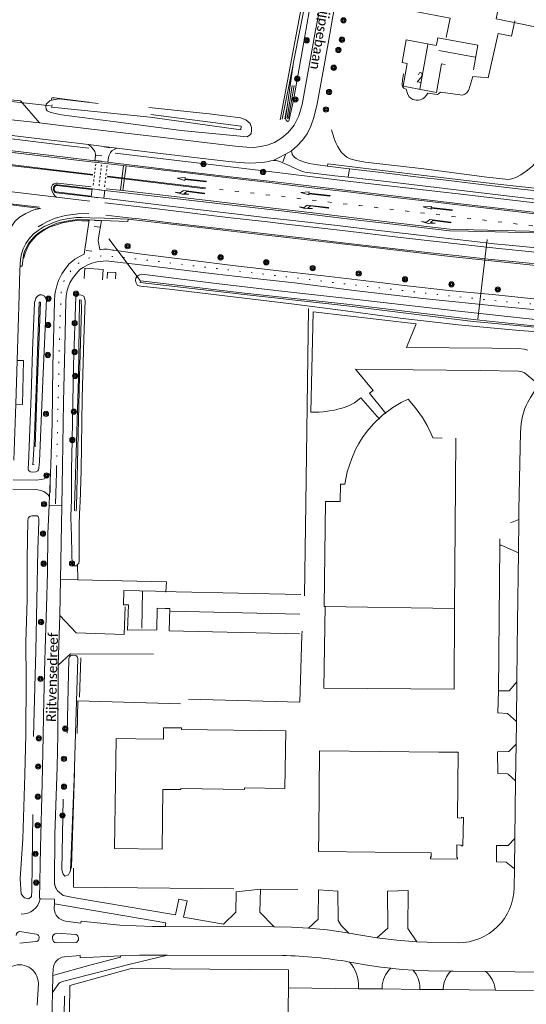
# Model space of a CAD drawing. Extents: x 177628 to 188968, y 384226 to 390673.
# Tile 64 of 256: x 181793 to 181923, y 386215 to 386467. Entities that reach past the tile are written whole.
import ezdxf

# ---------------------------------------------------------------- set-up
doc = ezdxf.new("R2010")
doc.units = 0
for name, pattern in [('VW-1-3_STREEP', [4, 1, -3]), ('VW-30-270_STREEP', [3, 0.3, -2.7]), ('VW-5050_STREEP', [1, 0.5, -0.5])]:
    doc.linetypes.add(name, pattern=pattern)
for name, color, linetype, lineweight in [('1219', 253, 'Continuous', 13), ('1221', 253, 'Continuous', 13), ('2901', 253, 'Continuous', 13), ('4502', 253, 'Continuous', 13), ('B-AF-CULT-GD', 253, 'HEKWERK', 13), ('B-AF-HAAG-GD', 253, 'HAAG', 13), ('B-AF-HEKW-GD', 253, 'HEKWERK', 13), ('B-AF-RAST-GD', 253, 'HEKWERK', 13), ('B-BP-BOOM-GD', 253, 'Continuous', 13), ('B-GB-BOUW-GD', 14, 'Continuous', 13), ('B-GB-NOKL-GD', 14, 'Continuous', 13), ('B-MK-BLOKLG-GD', 253, 'VW-1-3_STREEP', 13), ('B-MK-DRIEH-GD', 253, 'VW-HAAIETAND50-L-B', 13), ('B-MK-KANAL-GD', 253, 'VW-5050_STREEP', 13), ('B-MK-PIJL-GD', 253, 'Continuous', 13), ('B-MK-STRP-GD', 253, 'Continuous', 13), ('B-MK-STSTRP-GD', 253, 'Continuous', 13), ('B-MK-VLAK-GD', 253, 'Continuous', 13), ('B-TR-SLOO-GD', 253, 'Continuous', 13), ('B-VH-BNDH-GD', 253, 'Continuous', 13), ('B-VH-FPAD-GD', 8, 'Continuous', 13), ('B-VH-GOOT-GD', 253, 'Continuous', 13), ('B-VH-HFDR-GD', 8, 'Continuous', 13), ('B-VH-MATE-GD', 253, 'Continuous', 13), ('B-VH-OVRG-GD', 8, 'Continuous', 13), ('B-VH-PARW-GD', 8, 'Continuous', 13), ('B-VH-WEGN-GD', 8, 'Continuous', 13), ('B-WE-VW-MARKERING_LANGS_STREEP_30270-G', 253, 'VW-30-270_STREEP', 13), ('B-WT-HDUIK-GD', 253, 'Continuous', 13), ('B01_T', 14, 'Continuous', 9), ('T03_F', 253, 'Continuous', 9), ('T03_T', 253, 'Continuous', 9), ('T04_F', 253, 'HAAG', 9), ('T07_F', 253, 'Continuous', 9), ('T09_F', 253, 'Continuous', 9), ('T22_F', 253, 'Continuous', 9), ('V00_F', 8, 'Continuous', 9), ('V00_T', 8, 'Continuous', 9), ('W01_F', 253, 'Continuous', 9), ('Z06', 7, 'Continuous', 9)]:
    doc.layers.add(name, color=color, linetype=linetype, lineweight=lineweight)
doc.styles.add('Legend', font='calibri.ttf')
doc.styles.add('ROMANS', font='ROMANS.shx', dxfattribs={"oblique": 45})
doc.linetypes.add('HAAG', pattern='A,4,-1,[5,TOPOCAD.SHX,S=0.35,R=0,X=-0.35,Y=-0.35],-1', length=6)
doc.linetypes.add('HEKWERK', pattern='A,7,-1.5,[1,ProvNB.shx,S=0.75,R=0,X=0,Y=0],-1.5', length=10)
doc.linetypes.add('VW-HAAIETAND50-L-B', pattern='A,0,-0.5,[138,NLCS.SHX,S=1,R=0,X=-0.625,Y=0],-0.5', length=1)

# ---------------------------------------------------------------- blocks, each defined once
blk = doc.blocks.new('2901_2901', base_point=(177628.113717, 385871.174588))
at = {"layer": '2901'}
for radius in [0.675, 0.45, 0.225]:
    blk.add_circle((177628.113717, 385871.174588), radius, dxfattribs=at)
blk = doc.blocks.new('1221_1221', base_point=(177627.545238, 385871.174588))
at = {"layer": '1221'}
blk.add_polyline3d([(177627.545238, 385871.174588, 0), (177627.545238, 385871.099588, 0), (177632.995238, 385871.099588, 0), (177633.745238, 385871.849588, 0), (177635.045238, 385871.849588, 0), (177633.245238, 385872.149588, 0), (177631.545238, 385871.849588, 0), (177632.745238, 385871.849588, 0), (177632.145238, 385871.249588, 0), (177627.545238, 385871.249588, 0)], close=True, dxfattribs=at)
blk = doc.blocks.new('1219_1219', base_point=(177627.545238, 385871.174588))
at = {"layer": '1219'}
blk.add_polyline3d([(177627.545238, 385871.174588, 0), (177627.545238, 385871.249588, 0), (177632.995238, 385871.249588, 0), (177632.995238, 385871.549588, 0), (177635.045238, 385871.174588, 0), (177632.995238, 385870.799588, 0), (177632.995238, 385871.099588, 0), (177627.545238, 385871.099588, 0)], close=True, dxfattribs=at)

msp = doc.modelspace()

# ---------------------------------------------------------------- linework, layer by layer
at = {"layer": 'B-AF-CULT-GD', "flags": 128}
msp.add_lwpolyline([(181807.743, 386323.704), (181803.291, 386323.731)], dxfattribs=at)
at = {"layer": 'B-AF-HAAG-GD', "flags": 128}
for points in [[(181875.393, 386433.382), (181874.796, 386434.255), (181874.379, 386434.973), (181874.038, 386435.621), (181873.781, 386436.237), (181873.513, 386436.924), (181872.812, 386439.18)], [(181927.761, 386435.594), (181926.359, 386432.309), (181924.386, 386429.878), (181922.776, 386428.519), (181921.466, 386427.642), (181920.3, 386427.048), (181919.619, 386426.755), (181918.703, 386426.489), (181918.226, 386426.462), (181912.702, 386427.043), (181896.521, 386429.134), (181881.509, 386430.833), (181879.245, 386431.269), (181877.579, 386431.726), (181876.752, 386432.164), (181876.272, 386432.561), (181875.393, 386433.382)], [(181808.129, 386293.555), (181808.529, 386303.685)]]:
    msp.add_lwpolyline(points, dxfattribs=at)
at = {"layer": 'B-AF-HEKW-GD', "flags": 128}
msp.add_lwpolyline([(181866.272, 386343.301), (181865.9, 386319.549)], dxfattribs=at)
at = {"layer": 'B-AF-RAST-GD', "flags": 128}
for points in [[(181810.502, 386434.464), (181805.982, 386435.002), (181789.283, 386436.999), (181779.968, 386438.038), (181753.639, 386441.147), (181744.918, 386442.11), (181728.464, 386443.633), (181718.877, 386444.338), (181699.844, 386445.637), (181690.985, 386446.023), (181673.535, 386446.747), (181664.132, 386447.196), (181651.703, 386447.932), (181650.277, 386448.016), (181641.051, 386448.674), (181620.005, 386450.583), (181601.121, 386452.576), (181579.772, 386455.103), (181563.113, 386457.083), (181516.063, 386462.615), (181500.282, 386464.512), (181469.989, 386468.054)], [(181817.332, 386433.142), (181847.574, 386429.596), (181857.492, 386428.396)], [(181857.492, 386428.396), (181877.011, 386426.034), (181906.79, 386422.54), (181936.839, 386419.066)], [(181866.272, 386343.301), (181866.911, 386393.324)], [(181830.326, 386320.5), (181830.468, 386323.136), (181807.743, 386323.704), (181807.67, 386327.587)]]:
    msp.add_lwpolyline(points, dxfattribs=at)
at = {"layer": 'B-GB-BOUW-GD', "flags": 128}
for points in [[(182013.253, 386457.366), (182011.613, 386448.299), (181941.767, 386462.306), (181941.076, 386459.123), (181936.167, 386460.05), (181936.747, 386463.251), (181915.107, 386467.655), (181917.265, 386478.307), (181927.265, 386476.298), (181927.916, 386479.865), (181952.69, 386474.807), (181951.933, 386469.684), (181953.029, 386469.465)], [(181909.295, 386454.592), (181910.427, 386460.917), (181900.138, 386462.768), (181899.836, 386461.392), (181899.72, 386460.802), (181892.017, 386462.247), (181890.938, 386456.428), (181892.265, 386456.226), (181891.188, 386450.342), (181899.755, 386448.747), (181901.065, 386456.146), (181901.969, 386455.978)], [(181815.239, 386401.038), (181815.323, 386402.675), (181817.454, 386402.591), (181817.411, 386400.946)], [(181904.74, 386359.999), (181904.622, 386348.564), (181904.671, 386347.876), (181904.389, 386316.34), (181870.931, 386316.821), (181871.312, 386343.787), (181875.022, 386343.736), (181875.128, 386348.187), (181876.231, 386348.222), (181876.876, 386351.382), (181878.016, 386354.808), (181878.954, 386357.118), (181879.846, 386358.683), (181880.78, 386360.16), (181882.003, 386361.844), (181883.63, 386363.704), (181885.952, 386365.912), (181888.559, 386367.862), (181890.74, 386369.15), (181892.509, 386370.068), (181894.344, 386367.911), (181896.173, 386365.291), (181897.376, 386363.242), (181898.307, 386361.339), (181898.835, 386360.077), (181901.21, 386360.06)], [(181864.635, 386309.774), (181831.126, 386310.58), (181831.319, 386316.277), (181830.16, 386316.322), (181828.082, 386316.378), (181827.983, 386310.86), (181820.441, 386310.759), (181820.749, 386317.229), (181819.41, 386317.249), (181819.524, 386320.971), (181831.655, 386320.668), (181832.976, 386320.58), (181864.966, 386319.909)]]:
    msp.add_lwpolyline(points, dxfattribs=at)
at = {"layer": 'B-GB-NOKL-GD', "flags": 128}
for points in [[(181895.518, 386449.622), (181897.568, 386461.029)], [(181900.396, 386459.515), (181909.719, 386457.819)], [(181824.345, 386320.757), (181824.146, 386311.23)], [(181864.702, 386314.858), (181831.574, 386315.622)]]:
    msp.add_lwpolyline(points, dxfattribs=at)
at = {"layer": 'B-MK-BLOKLG-GD', "flags": 128}
msp.add_lwpolyline([(181844.062, 386423.916), (181857.214, 386422.382), (181880.086, 386419.714), (181929.312, 386413.964)], dxfattribs=at)
at = {"layer": 'B-MK-DRIEH-GD', "flags": 128}
for points in [[(181814.49, 386434.773), (181815.967, 386434.55)], [(181860.332, 386430.924), (181861.058, 386432.727)], [(181813.817, 386431.132), (181812.346, 386431.304)], [(181812.864, 386421.71), (181811.433, 386421.933)], [(181813.068, 386423.786), (181814.443, 386423.613)], [(181812.032, 386415.934), (181813.453, 386415.863)], [(181811.28, 386408.019), (181809.827, 386408.213)], [(181800.636, 386347.962), (181800.575, 386346.081)]]:
    msp.add_lwpolyline(points, dxfattribs=at)
at = {"layer": 'B-MK-KANAL-GD', "flags": 128}
for points in [[(181811.69, 386424.947), (181812.315, 386430.396)], [(181813.798, 386430.219), (181813.176, 386424.743)], [(181814.588, 386424.564), (181815.253, 386430.104)]]:
    msp.add_lwpolyline(points, dxfattribs=at)
at = {"layer": 'B-MK-STRP-GD', "flags": 128}
for points in [[(181927.77, 386417.305), (181920.132, 386418.197), (181913.4, 386418.977), (181905.979, 386419.843), (181896.729, 386420.935), (181887.58, 386421.999), (181877.755, 386423.147), (181867.809, 386424.319), (181858.692, 386425.419), (181857.558, 386425.551), (181846.509, 386426.835), (181833.519, 386428.379), (181820.094, 386429.944), (181806.716, 386431.503), (181786.545, 386433.875)], [(181811.551, 386427.545), (181802.966, 386428.542), (181789.517, 386430.102)], [(181811.544, 386427.737), (181802.99, 386428.745), (181789.614, 386430.322)], [(181815.27, 386427.073), (181840.456, 386424.051)], [(181840.502, 386424.258), (181815.305, 386427.262)], [(181811.133, 386424.526), (181802.614, 386425.515), (181802.05, 386425.47), (181801.626, 386425.318), (181801.25, 386425.014), (181801.051, 386424.723), (181800.902, 386424.284), (181800.924, 386423.91), (181801.086, 386423.309), (181801.455, 386422.726), (181801.813, 386422.267), (181802.218, 386421.878), (181810.777, 386420.872)], [(181962.978, 386409.995), (181949.667, 386411.533), (181938.867, 386412.773), (181931.008, 386412.966), (181919.95, 386413.262), (181909.242, 386413.541), (181903.199, 386413.709), (181889.179, 386415.33), (181868.714, 386417.751), (181849.051, 386420.086), (181829.505, 386422.375), (181819.31, 386423.571), (181814.975, 386424.06)], [(181788.691, 386423.488), (181802.218, 386421.878)], [(181788.853, 386392.709), (181789.284, 386407.944), (181789.634, 386420.233), (181797.898, 386419.282)], [(181814.659, 386420.426), (181828.053, 386418.854), (181846.239, 386416.709), (181856.387, 386415.529), (181861.198, 386414.969), (181875.629, 386413.299), (181891.299, 386411.484), (181907.285, 386409.634), (181915.749, 386408.712), (181924.243, 386407.884), (181932.003, 386407.235), (181942.887, 386406.41), (181952.243, 386405.779), (181962.66, 386405.239), (181967.489, 386405.02), (181968.526, 386404.975), (181969.315, 386404.941), (181972.776, 386404.793)], [(181810.512, 386417.67), (181807.734, 386417.6), (181804.517, 386417.201), (181801.895, 386416.46), (181799.91, 386415.657), (181798.536, 386414.883), (181797.57, 386414.25)], [(181927.891, 386404.544), (181921.039, 386405.183), (181913.002, 386405.981), (181905.502, 386406.8), (181898.97, 386407.538), (181892.914, 386408.232), (181885.41, 386409.085), (181875.709, 386410.196), (181865.907, 386411.336), (181858.202, 386412.223), (181856.03, 386412.478), (181850.089, 386413.176), (181839.502, 386414.379), (181831.534, 386415.335), (181823.333, 386416.304), (181820.714, 386416.602), (181814.931, 386417.262)], [(181802.268, 386352.977), (181802.219, 386351.092), (181802.012, 386343.174)]]:
    msp.add_lwpolyline(points, dxfattribs=at)
at = {"layer": 'B-MK-STSTRP-GD', "flags": 128}
for points in [[(181812.397, 386432.696), (181813.887, 386432.527)], [(181818.674, 386423.642), (181819.43, 386430.021)], [(181819.31, 386423.571), (181820.094, 386429.944)], [(181811.948, 386414.35), (181813.483, 386414.209)]]:
    msp.add_lwpolyline(points, dxfattribs=at)
at = {"layer": 'B-MK-VLAK-GD', "flags": 128}
msp.add_lwpolyline([(181789.64, 386411.659), (181789.885, 386420.003), (181798.114, 386418.984), (181796.445, 386418.593), (181794.363, 386417.724), (181792.773, 386416.76), (181791.576, 386415.612), (181790.724, 386414.34), (181790.138, 386413.246), (181789.861, 386412.513)], dxfattribs=at)
at = {"layer": 'B-TR-SLOO-GD', "flags": 128}
for points in [[(181869.176, 386489.314), (181866.47, 386473.935), (181863.088, 386456.504), (181861.038, 386442.087), (181861.173, 386441.654), (181861.501, 386441.348), (181861.865, 386441.369), (181863.07, 386446.806), (181865.301, 386459.315), (181867.698, 386473.069), (181870.765, 386488.628)], [(181863.234, 386450.518), (181861.757, 386442.201), (181861.433, 386442.201), (181862.742, 386450.574)], [(181825.98, 386444.894), (181841.436, 386443.26), (181849.493, 386442.256), (181850.85, 386441.763), (181851.919, 386440.766), (181852.294, 386439.755), (181852.322, 386438.952), (181852.17, 386438.235), (181852.024, 386438.001), (181851.822, 386437.807), (181851.173, 386437.343), (181834.2, 386439.034), (181816.819, 386441.277), (181803.512, 386443.007), (181800.761, 386443.633), (181799.834, 386444.07), (181799.575, 386444.487), (181799.503, 386445.118), (181799.61, 386445.744), (181800.564, 386446.617), (181801.343, 386446.875), (181802.829, 386447.096), (181812.919, 386445.966)], [(181801.093, 386445.583), (181801, 386444.971), (181826.278, 386442.413), (181849.536, 386439.175), (181849.664, 386440.15), (181826.424, 386443.14)], [(181933.951, 386386.687), (181921.047, 386387.663), (181905.309, 386389.123), (181890.489, 386390.863), (181875.105, 386392.907), (181863.241, 386394.408), (181850.435, 386395.981), (181831.965, 386398.188), (181823.891, 386399.003), (181823.049, 386399.23), (181822.567, 386400.098), (181822.541, 386400.548), (181822.616, 386401.054), (181822.876, 386401.533), (181823.352, 386401.903), (181824.169, 386402.085), (181842.562, 386399.817), (181859.338, 386397.871), (181880.103, 386395.514), (181904.712, 386392.713), (181925.866, 386390.401)], [(182041.947, 386385.434), (182041.962, 386385.196), (182028.894, 386384.832), (182008.962, 386384.485), (181992.76, 386384.845), (181983.336, 386385.112), (181967.029, 386385.786), (181949.842, 386386.559), (181928.754, 386388.172), (181909.197, 386389.982), (181876.761, 386394.023), (181850.381, 386396.937), (181823.759, 386399.949), (181823.851, 386400.402)], [(182041.947, 386385.434), (182028.84, 386385.189), (182009.03, 386384.899), (181992.784, 386385.198), (181983.487, 386385.498), (181966.971, 386386.139), (181950.002, 386386.956), (181928.791, 386388.443), (181909.305, 386390.486), (181876.764, 386394.405), (181850.455, 386397.287), (181823.851, 386400.402)], [(181795.055, 386353.471), (181795.725, 386371.107), (181796.108, 386382.453), (181796.6, 386394.868), (181796.921, 386395.931), (181797.293, 386396.38), (181797.863, 386396.789), (181798.439, 386396.811), (181799.17, 386396.468), (181799.651, 386395.796), (181798.75, 386374.754), (181797.9, 386354.031)], [(181808.539, 386351.845), (181808.845, 386370.306), (181809.229, 386385.457), (181809.571, 386395.363), (181809.232, 386396.465), (181808.435, 386396.813), (181807.918, 386396.735), (181807.578, 386396.58), (181807.229, 386396.335), (181806.629, 386378.886), (181806.247, 386359.429), (181806.067, 386352)], [(181796.749, 386357.807), (181797.261, 386373.038), (181797.326, 386374.982), (181798.116, 386394.893), (181797.757, 386394.968), (181797.087, 386374.815), (181796.538, 386358.58), (181796.164, 386353.191), (181796.547, 386353.283)], [(181808.151, 386375.82), (181808.652, 386393.221), (181808.602, 386395.49), (181808.139, 386395.551), (181807.882, 386375.632), (181806.868, 386342.495), (181806.834, 386341.375)], [(181807.328, 386341.326), (181807.356, 386342.495), (181808.151, 386375.82)], [(181795.055, 386353.471), (181794.971, 386352.172), (181795.041, 386351.706), (181795.53, 386351.36), (181796.207, 386351.325), (181796.967, 386351.351), (181797.473, 386351.631), (181797.63, 386351.88), (181797.742, 386352.287), (181797.9, 386354.031)], [(181806.024, 386342.495), (181806.059, 386343.823), (181806.072, 386347.249), (181806.067, 386352)], [(181808.539, 386351.845), (181808.279, 386343.495), (181808.231, 386342.495)], [(181808.231, 386342.495), (181808.022, 386338.117), (181808.088, 386334.546), (181808.077, 386328.62), (181807.942, 386327.837), (181807.67, 386327.587), (181807.34, 386327.284), (181806.983, 386327.235), (181806.539, 386327.278), (181806.244, 386327.523), (181806.137, 386330.453), (181806.125, 386334.848), (181805.951, 386339.683), (181806.024, 386342.495)], [(181796.369, 386283.477), (181796.655, 386296.15), (181796.904, 386305.419), (181797.47, 386331.347), (181797.671, 386338.721), (181797.709, 386339.364), (181797.66, 386339.662), (181797.505, 386339.933), (181797.244, 386340.053), (181796.714, 386340.086), (181795.94, 386340.108), (181795.375, 386339.908), (181795.091, 386339.675), (181795.008, 386339.443), (181794.898, 386338.864), (181794.697, 386329.05), (181794.706, 386318.577), (181794.346, 386307.595), (181794.417, 386298.061), (181794.396, 386283.935), (181794.093, 386273.617), (181793.597, 386257.182), (181792.927, 386246.916), (181793.2, 386242.956), (181793.99, 386242.019), (181795.171, 386241.827), (181795.785, 386242.419), (181795.932, 386243.948), (181796.189, 386263.392)], [(181805.021, 386284.335), (181805.42, 386303.387), (181805.595, 386303.926), (181805.938, 386304.258), (181806.429, 386304.308), (181807.056, 386304.283), (181807.38, 386304.15), (181807.548, 386303.921), (181807.726, 386303.48), (181807.115, 386284.264), (181806.792, 386272.706), (181805.809, 386248.976), (181805.332, 386247.932), (181804.414, 386247.589), (181803.973, 386248.157), (181803.585, 386249.195), (181803.979, 386267.391)]]:
    msp.add_lwpolyline(points, dxfattribs=at)
at = {"layer": 'B-VH-BNDH-GD', "flags": 128}
for points in [[(181811.059, 386422.153), (181802.126, 386423.255), (181801.806, 386423.462), (181801.642, 386423.852), (181801.624, 386424.174), (181801.716, 386424.488), (181801.908, 386424.722), (181802.07, 386424.804), (181802.35, 386424.87), (181811.254, 386423.828)], [(181793.668, 386406.355), (181793.829, 386406.352), (181794.189, 386407.527), (181794.763, 386408.955), (181795.426, 386410.091), (181796.178, 386411.037), (181797.231, 386412.158), (181798.235, 386412.904), (181799.34, 386413.584), (181800.644, 386414.239), (181802, 386414.737), (181803.799, 386415.297), (181805.278, 386415.579), (181807.249, 386415.863), (181808.725, 386415.844), (181810.373, 386415.778), (181810.377, 386416.051)]]:
    msp.add_lwpolyline(points, dxfattribs=at)
at = {"layer": 'B-VH-FPAD-GD', "flags": 128}
for points in [[(181871.773, 386429.87), (181869.326, 386430.172), (181867.09, 386430.52), (181865.677, 386430.954), (181864.5, 386431.414), (181863.751, 386431.777), (181863.293, 386432.157), (181862.928, 386432.584), (181862.782, 386432.815), (181862.731, 386432.945), (181862.524, 386433.801), (181861.021, 386432.93), (181859.39, 386432.075), (181857.84, 386431.335), (181858.647, 386431.264), (181859.284, 386431.128), (181860.35, 386430.67), (181861.927, 386429.986), (181862.84, 386429.591), (181863.597, 386429.217), (181864.351, 386428.861), (181864.938, 386428.619), (181865.462, 386428.451), (181866.018, 386428.3), (181873.657, 386427.387), (181877.12, 386426.999), (181886.926, 386425.901), (181901.899, 386424.11), (181921.34, 386421.819), (181939.298, 386419.731)], [(181871.773, 386429.87), (181871.883, 386430.459), (181880.957, 386429.308), (181897.944, 386427.318), (181914.771, 386425.348), (181929.649, 386423.66), (181929.56, 386423.045)], [(181811.163, 386421.956), (181811.401, 386424.029)], [(181814.639, 386423.637), (181814.355, 386421.613)], [(181809.375, 386407.254), (181810.606, 386416.044)], [(181813.759, 386415.859), (181813.032, 386411.448), (181812.91, 386410.707), (181813.392, 386408.415)], [(181809.375, 386407.254), (181808.353, 386406.774), (181806.909, 386405.944), (181805.5, 386404.794), (181804.661, 386403.694), (181803.624, 386402.22), (181802.731, 386400.466), (181802.338, 386399.157), (181801.964, 386397.739), (181801.849, 386396.894), (181801.748, 386395.19), (181801.342, 386378.537), (181801.095, 386363.913), (181800.818, 386353.28)], [(181925.529, 386395.7), (181915.016, 386396.827), (181902.984, 386397.916), (181892.231, 386399.17), (181880.924, 386400.525), (181870.805, 386401.67), (181858.557, 386403.051), (181854.977, 386403.468), (181848.226, 386404.254), (181835.949, 386405.81), (181824.14, 386407.248), (181816.98, 386408.267), (181816.607, 386408.32), (181815.292, 386408.531), (181814.358, 386408.538), (181813.654, 386408.46), (181813.392, 386408.415)], [(181803.791, 386352.9), (181804.051, 386369.372), (181804.491, 386386.904), (181804.616, 386395.255), (181804.709, 386396.543), (181804.882, 386397.558), (181805.202, 386398.76), (181805.633, 386399.902), (181806.324, 386401.034), (181807.262, 386402.221), (181808.215, 386403.292), (181809.054, 386403.861), (181810.302, 386404.55), (181811.322, 386404.949), (181812.563, 386405.276), (181813.414, 386405.414), (181815.02, 386405.516), (181815.706, 386405.441), (181823.841, 386404.556), (181842.715, 386402.247), (181854.673, 386400.865), (181863.331, 386399.864), (181879.357, 386397.883), (181896.257, 386395.866), (181916.356, 386393.82), (181934.727, 386392.117)], [(181800.818, 386353.28), (181800.722, 386351.008)], [(181800.722, 386351.008), (181800.169, 386350.346), (181799.653, 386349.898), (181799.087, 386349.58), (181798.329, 386349.397), (181796.983, 386349.284), (181791.132, 386349.334)], [(181803.613, 386342.54), (181803.617, 386342.757), (181803.791, 386352.9)], [(181791.065, 386346.959), (181796.787, 386346.883), (181797.427, 386346.806), (181798.177, 386346.633), (181798.968, 386346.31), (181799.565, 386345.914), (181800.061, 386345.514), (181800.468, 386344.989)], [(181800.468, 386344.989), (181800.395, 386343.273), (181800.374, 386342.814)], [(181800.374, 386342.814), (181800.047, 386335.585), (181799.889, 386325.539), (181799.674, 386316.663), (181799.45, 386308.691), (181799.189, 386300.172), (181798.881, 386288.717), (181798.797, 386283.518)], [(181802.565, 386283.898), (181802.687, 386301.781), (181802.688, 386301.851), (181803.131, 386314.521), (181803.134, 386314.601), (181803.291, 386323.731), (181803.613, 386342.54)], [(181798.797, 386283.518), (181798.543, 386271.519), (181798.174, 386254.85), (181797.841, 386241.854)], [(181802.077, 386244.401), (181801.74, 386245.626), (181801.835, 386258.292), (181802.451, 386275.697), (181802.565, 386283.898)]]:
    msp.add_lwpolyline(points, dxfattribs=at)
at = {"layer": 'B-VH-GOOT-GD', "flags": 128}
for points in [[(181929.56, 386423.045), (181920.771, 386424.026), (181911.263, 386425.175), (181902.293, 386426.241), (181894.472, 386427.146), (181888.415, 386427.878), (181882.706, 386428.542), (181877.412, 386429.178), (181876.586, 386429.277), (181871.773, 386429.87)], [(181792.89, 386404.156), (181792.921, 386404.778), (181793.001, 386405.92), (181793.242, 386407.352), (181793.704, 386408.662), (181794.405, 386409.977), (181795.166, 386411.066), (181796.245, 386412.352), (181797.556, 386413.362), (181799.09, 386414.392), (181800.488, 386414.977), (181801.687, 386415.452), (181803.181, 386415.962), (181804.877, 386416.361), (181807.255, 386416.643), (181808.786, 386416.676), (181810.824, 386416.595), (181814.59, 386416.457), (181820.636, 386416.263)]]:
    msp.add_lwpolyline(points, dxfattribs=at)
at = {"layer": 'B-VH-HFDR-GD', "flags": 128}
for points in [[(181788.842, 386434.015), (181803.804, 386432.203), (181812.058, 386431.239), (181815.449, 386430.842), (181816.69, 386430.697), (181833.578, 386428.64), (181847.583, 386427.014), (181857.596, 386425.869), (181861.966, 386425.37), (181875.66, 386423.758), (181891.518, 386421.904), (181907.428, 386420.032), (181925.384, 386417.922)], [(181924.98, 386412.71), (181908.027, 386413.132), (181903.154, 386413.268), (181893.019, 386414.483), (181878.889, 386416.103), (181861.42, 386418.169), (181847.309, 386419.814), (181833.274, 386421.442), (181814.639, 386423.637), (181811.401, 386424.029), (181802.573, 386425.077), (181802.11, 386425.042), (181801.916, 386424.966), (181801.571, 386424.619), (181801.396, 386423.893), (181801.527, 386423.474), (181801.916, 386423.124), (181802.22, 386423.027), (181811.163, 386421.956), (181814.355, 386421.613), (181822.148, 386420.673), (181835.606, 386419.061), (181850.098, 386417.362), (181856.513, 386416.604), (181862.112, 386415.943), (181874.353, 386414.574), (181881.984, 386413.697), (181891.715, 386412.547), (181899.819, 386411.641), (181908.822, 386410.572), (181914.546, 386409.927), (181918.461, 386409.54), (181926.332, 386408.796)], [(182041.465, 386400.971), (182034.311, 386400.832), (182025.353, 386400.646), (182014.771, 386400.64), (182001.372, 386400.644), (181989.256, 386400.859), (181981.107, 386401.073), (181971.801, 386401.393), (181968.387, 386401.531), (181960.912, 386401.832), (181951.739, 386402.4), (181943.295, 386402.971), (181924.512, 386404.443), (181904.078, 386406.607), (181881.48, 386409.193), (181859.126, 386411.785), (181855.992, 386412.151), (181839.769, 386414.047), (181820.636, 386416.263)]]:
    msp.add_lwpolyline(points, dxfattribs=at)
at = {"layer": 'B-VH-MATE-GD', "flags": 128}
for points in [[(181877.12, 386426.999), (181877.412, 386429.178)], [(181800.722, 386351.008), (181800.468, 386344.989)], [(181800.374, 386342.814), (181803.617, 386342.757)]]:
    msp.add_lwpolyline(points, dxfattribs=at)
at = {"layer": 'B-VH-OVRG-GD', "flags": 128}
for points in [[(181873.614, 386470.735), (181875.085, 386471.821), (181875.553, 386472.126), (181876.077, 386472.395), (181876.532, 386472.504), (181876.867, 386472.531), (181877.746, 386472.513), (181887.159, 386470.887), (181903.302, 386467.812), (181902.253, 386462.91)], [(181919.923, 386467.125), (181919.006, 386463.174), (181915.573, 386463.918), (181913.076, 386452.486), (181909.088, 386452.858), (181908.091, 386449.476), (181907.984, 386449.252), (181907.749, 386448.908), (181907.56, 386448.688), (181907.055, 386448.307), (181906.45, 386448.042), (181900.844, 386448.852), (181900.487, 386448.539), (181900.267, 386448.372), (181900.062, 386448.278), (181899.984, 386448.261), (181897.571, 386448.615), (181897.226, 386448.038), (181896.787, 386447.543), (181896.247, 386447.105), (181896.051, 386446.998), (181895.575, 386446.859), (181895.131, 386446.807), (181894.54, 386446.764), (181894.159, 386446.832), (181893.722, 386446.995), (181893.156, 386447.288), (181892.757, 386447.659), (181892.455, 386448.236), (181892.227, 386448.724), (181892.134, 386449.086), (181892.083, 386449.391), (181891.993, 386449.596), (181891.742, 386449.705), (181891.397, 386449.88), (181891.112, 386450.132), (181890.999, 386450.472), (181890.946, 386451.001), (181891.058, 386451.792), (181891.307, 386453.507)], [(181785.307, 386442.396), (181788.733, 386447.044), (181793.014, 386446.627), (181797.917, 386440.924)], [(181810.421, 386435.38), (181811.146, 386434.794), (181811.669, 386434.238)], [(181811.669, 386434.238), (181811.761, 386434.14), (181812.087, 386433.568), (181812.273, 386432.883), (181812.276, 386432.467), (181812.058, 386431.239)], [(181816.125, 386433.376), (181816.254, 386433.567), (181816.565, 386433.862), (181817.747, 386434.436)], [(181815.449, 386430.842), (181815.619, 386432.105), (181815.784, 386432.672), (181815.893, 386432.978), (181816.016, 386433.212), (181816.125, 386433.376)], [(181809.352, 386401.014), (181809.528, 386403.698), (181814.199, 386403.304), (181814.012, 386400.643)], [(181867.49, 386366.685), (181868.161, 386392.449), (181894.566, 386389.347), (181892.096, 386383.339), (181914.102, 386383.142), (181920.828, 386383.051), (181922.27, 386382.91), (181923.224, 386382.637)], [(181792.115, 386379.964), (181793.734, 386379.925), (181793.489, 386368.666), (181791.811, 386368.728)], [(181920.929, 386341.632), (181921.311, 386361.588), (181921.514, 386363.824), (181921.877, 386365.669), (181922.449, 386367.61), (181922.804, 386368.411), (181923.247, 386369.262), (181923.901, 386370.447), (181924.97, 386372.085), (181926.139, 386373.686), (181922.353, 386376.795), (181921.798, 386377.026), (181921.36, 386377.16), (181920.849, 386377.223), (181911.011, 386377.417), (181893.824, 386377.567), (181878.948, 386377.698), (181883.562, 386372.293), (181882.54, 386371.548), (181886.806, 386366.352)], [(181885.17, 386364.893), (181880.377, 386370.355), (181878.722, 386369.099), (181877.016, 386368.277), (181875.789, 386367.772), (181874.832, 386367.535), (181873.609, 386367.253), (181872.31, 386367.007), (181870.699, 386366.775), (181869.585, 386366.661), (181867.49, 386366.685)], [(181803.131, 386314.521), (181807.268, 386310.057), (181819.636, 386309.608), (181819.885, 386316.717)], [(181827.099, 386304.601), (181805.862, 386304.683), (181802.687, 386301.781)], [(181807.564, 386284.236), (181807.746, 386292.622), (181834.051, 386291.869)]]:
    msp.add_lwpolyline(points, dxfattribs=at)
at = {"layer": 'B-VH-PARW-GD', "flags": 128}
for points in [[(181873.544, 386489.486), (181868.764, 386464.648), (181865.33, 386445.634), (181864.479, 386442.803), (181863.255, 386440.364), (181861.722, 386438.482), (181860.071, 386437.132), (181858.158, 386435.919), (181856.59, 386435.345), (181854.697, 386434.875), (181852.857, 386434.67), (181851.084, 386434.678), (181848.914, 386434.884), (181840.265, 386435.911), (181828.138, 386437.368), (181814.157, 386439.014), (181803.326, 386440.302), (181797.917, 386440.924), (181789.03, 386441.946)], [(181862.524, 386433.801), (181863.974, 386435.023), (181865.365, 386436.523), (181866.604, 386438.11), (181867.538, 386440.137), (181868.327, 386442.351), (181869.123, 386445.813), (181870.457, 386452.83), (181871.954, 386461.333), (181873.614, 386470.735), (181875.334, 386482.052), (181876.626, 386489.273)], [(181789.383, 386437.894), (181798.667, 386436.783), (181806.089, 386435.895), (181810.421, 386435.38), (181817.747, 386434.436), (181828.255, 386433.2), (181839.797, 386431.818), (181846.439, 386431.019), (181849.116, 386430.766), (181851.835, 386430.61), (181853.423, 386430.688), (181855.015, 386430.817), (181856.231, 386430.983), (181857.223, 386431.208), (181857.84, 386431.335)]]:
    msp.add_lwpolyline(points, dxfattribs=at)
at = {"layer": 'B-VH-WEGN-GD', "flags": 128}
for points in [[(181820.636, 386416.263), (181820.539, 386415.655), (181813.759, 386415.859), (181810.606, 386416.044), (181810.377, 386416.051), (181807.537, 386416.14), (181804.806, 386415.742), (181802.391, 386415.195), (181800.305, 386414.284), (181798.982, 386413.553), (181797.464, 386412.542), (181796.616, 386411.792), (181795.831, 386410.923), (181795.092, 386409.951), (181794.454, 386408.848), (181793.983, 386407.763), (181793.777, 386407.041), (181793.668, 386406.355), (181793.426, 386404.134), (181792.89, 386404.156)], [(181791.276, 386354.414), (181791.811, 386368.728), (181792.115, 386379.964), (181792.678, 386396.718), (181792.851, 386403.39), (181792.89, 386404.156)]]:
    msp.add_lwpolyline(points, dxfattribs=at)
at = {"layer": 'B-WE-VW-MARKERING_LANGS_STREEP_30270-G', "flags": 128}
msp.add_lwpolyline([(182040.893, 386390.565), (182029.234, 386390.389), (182014.512, 386390.307), (181999.721, 386390.469), (181990.905, 386390.695), (181984.875, 386390.987), (181975.058, 386391.287), (181965.422, 386391.624), (181955.133, 386392.125), (181948.657, 386392.564), (181938.608, 386393.263), (181928.621, 386394.072), (181915.213, 386395.283), (181905.248, 386396.334), (181895.316, 386397.418), (181885.282, 386398.576), (181875.214, 386399.738), (181865.288, 386400.969), (181854.83, 386402.21), (181852.178, 386402.524), (181842.029, 386403.73), (181832.05, 386404.927), (181822.141, 386406.128), (181816.275, 386406.704), (181815.513, 386406.779), (181813.928, 386406.822), (181812.285, 386406.65), (181810.783, 386406.308), (181809.307, 386405.719), (181807.914, 386404.918), (181806.696, 386403.881), (181806.02, 386403.16), (181805.312, 386402.169), (181804.761, 386401.393), (181804.29, 386400.567), (181803.7, 386399.069), (181803.469, 386397.693), (181803.035, 386387.866), (181802.719, 386372.255), (181802.36, 386356.909), (181802.268, 386352.977)], dxfattribs=at)
at = {"layer": 'B-WT-HDUIK-GD', "flags": 128}
for points in [[(181783.614, 386447.183), (181800.68, 386445.315)], [(181823.678, 386400.507), (181815.694, 386411.17)], [(181910.382, 386390.562), (181912.765, 386411.021)]]:
    msp.add_lwpolyline(points, dxfattribs=at)
at = {"layer": 'B01_T', "linetype": 'Continuous'}
for points in [[(181871.199, 386316.885), (181870.873, 386295.887), (181904.285, 386295.62), (181904.391, 386316.62)], [(181822.568, 386282.86), (181829.681, 386282.768), (181829.721, 386285.721), (181834.345, 386285.658), (181834.34, 386285.267), (181861.069, 386284.904)], [(181861.069, 386284.904), (181860.844, 386270.122), (181850.465, 386270.28)], [(181822.568, 386282.86), (181817.569, 386282.933), (181817.159, 386254.699), (181829.356, 386254.526), (181829.576, 386269.874), (181834.115, 386269.81), (181834.131, 386270.119), (181850.459, 386269.87), (181850.465, 386270.28)], [(181869.535, 386258.963), (181869.472, 386253.963), (181898.396, 386253.585), (181898.381, 386252.526), (181898.202, 386252.528), (181898.199, 386252.058), (181905.174, 386251.962), (181905.188, 386252.431), (181904.981, 386252.435), (181905.029, 386255.61), (181906.109, 386255.595), (181906.107, 386255.395), (181906.577, 386255.389), (181906.675, 386262.704), (181906.211, 386262.726), (181906.201, 386262.521), (181905.157, 386262.558), (181905.352, 386279.399), (181900.352, 386279.457)], [(181900.352, 386279.457), (181869.727, 386279.752), (181869.535, 386258.963)]]:
    msp.add_lwpolyline(points, dxfattribs=at)
at = {"layer": 'T03_F', "linetype": 'Continuous'}
for points in [[(181865.235, 386309.453), (181865.265, 386310.479)], [(181806.624, 386249.638), (181806.642, 386244.754), (181847.76, 386244.324)], [(181854.644, 386244.228), (181864.223, 386244.193)]]:
    msp.add_lwpolyline(points, dxfattribs=at)
at = {"layer": 'T03_T', "linetype": 'Continuous'}
for points in [[(181861.826, 386218.917), (181861.801, 386223.541), (181821.436, 386223.915), (181805.697, 386219.517), (181805.463, 386206.118)], [(181861.826, 386218.917), (181861.266, 386187.623)], [(181879.774, 386218.718), (181861.826, 386218.917)], [(181879.997, 386218.716), (181879.774, 386218.718)], [(181885.797, 386218.651), (181879.997, 386218.716)], [(181895.521, 386218.544), (181885.797, 386218.651)], [(181895.664, 386218.542), (181895.521, 386218.544)], [(181901.514, 386218.479), (181895.664, 386218.542)], [(181914.86, 386218.335), (181901.514, 386218.479)], [(181924.719, 386218.228), (181914.86, 386218.335)]]:
    msp.add_lwpolyline(points, dxfattribs=at)
at = {"layer": 'T04_F', "linetype": 'HAAG'}
for points in [[(181915.705, 386295.17), (181916.055, 386332.548)], [(181865.235, 386309.453), (181864.722, 386292.288), (181836.112, 386293.075)]]:
    msp.add_lwpolyline(points, dxfattribs=at)
at = {"layer": 'T07_F', "linetype": 'Continuous'}
msp.add_lwpolyline([(181804.334, 386216.835), (181803.76, 386187.764)], dxfattribs=at)
at = {"layer": 'T09_F', "linetype": 'Continuous'}
for points in [[(181887.705, 386579.726), (181888.504, 386585.442), (181888.368, 386585.722), (181887.948, 386586.079), (181887.502, 386586.135), (181886.949, 386585.937), (181886.51, 386585.535), (181882.845, 386565.875), (181878.977, 386546.953), (181875.196, 386529.358), (181867.479, 386483.268), (181859.673, 386441.723)], [(181809.101, 386446.403), (181801.757, 386447.402), (181801.031, 386447.351), (181800.899, 386446.728)], [(181810.537, 386446.232), (181809.101, 386446.403)], [(181805.57, 386248.454), (181805.681, 386248.62), (181806.099, 386249.989), (181806.888, 386274.136)]]:
    msp.add_lwpolyline(points, dxfattribs=at)
at = {"layer": 'T22_F', "linetype": 'Continuous'}
for points in [[(181916.065, 386334.196), (181916.055, 386332.548)], [(181915.462, 386279.518), (181915.497, 386273.924)], [(181915.151, 386255.486), (181915.151, 386251.258)], [(181848.382, 386243.622), (181854.644, 386244.228)], [(181874.437, 386243.791), (181869.461, 386244.082)], [(181892.487, 386243.932), (181887.219, 386243.768)]]:
    msp.add_lwpolyline(points, dxfattribs=at)
at = {"layer": 'V00_F', "linetype": 'Continuous'}
for points in [[(181920.273, 386287.276), (181918.028, 386289.395), (181915.504, 386289.519), (181915.705, 386295.17)], [(181915.705, 386295.17), (181918.399, 386295.213), (181920.399, 386297.448)], [(181920.201, 386281.454), (181918.387, 386279.598), (181915.462, 386279.518)], [(181915.497, 386273.924), (181918.045, 386273.86), (181918.197, 386273.776), (181920.086, 386272.09)], [(181919.902, 386257.24), (181918.163, 386255.443), (181915.151, 386255.486)], [(181915.151, 386251.258), (181917.669, 386251.241), (181919.806, 386249.501)], [(181848.382, 386243.622), (181848.287, 386238.324), (181845.116, 386235.273), (181834.865, 386237.093), (181835.761, 386241.31), (181833.61, 386241.665), (181832.753, 386237.672), (181806.921, 386242.073), (181803.935, 386242.666), (181802.481, 386243.83), (181801.784, 386245.083)], [(181858.126, 386234.585), (181854.462, 386238.353), (181854.644, 386244.228)], [(181869.461, 386244.082), (181869.407, 386236.534), (181866.966, 386234.248)], [(181877.269, 386233.014), (181875.324, 386234.937), (181874.525, 386236.263), (181874.437, 386243.791)], [(181887.219, 386243.768), (181887.258, 386234.298), (181884.503, 386231.793)], [(181894.7, 386230.739), (181892.403, 386234.199), (181892.487, 386243.932)], [(181801.687, 386240.544), (181830.314, 386235.61), (181830.126, 386234.703)], [(181801.23, 386217.781), (181802.551, 386219.699), (181802.898, 386220.125), (181803.219, 386220.323), (181803.778, 386220.603), (181821.148, 386225.045), (181830.767, 386227.351)], [(181818.669, 386227.116), (181818.7, 386226.78), (181811.115, 386224.869), (181801.336, 386222.097)], [(181879.796, 386219.092), (181879.774, 386218.718)], [(181885.797, 386219.005), (181885.797, 386218.651)], [(181895.522, 386218.863), (181895.521, 386218.544)], [(181901.519, 386218.775), (181901.514, 386218.479)], [(181914.834, 386218.581), (181914.86, 386218.335)]]:
    msp.add_lwpolyline(points, dxfattribs=at)
at = {"layer": 'V00_T', "linetype": 'Continuous'}
for points in [[(181920.914, 386339.12), (181920.945, 386341.628)], [(181920.914, 386339.12), (181918.743, 386338.29)], [(181920.914, 386339.12), (181920.809, 386330.636)], [(181916.055, 386332.548), (181916.401, 386332.53), (181920.809, 386330.636)], [(181920.589, 386312.837), (181920.809, 386330.636)], [(181920.504, 386305.939), (181920.589, 386312.837)], [(181920.399, 386297.448), (181920.504, 386305.939)], [(181920.273, 386287.276), (181920.399, 386297.448)], [(181920.201, 386281.454), (181920.273, 386287.276)], [(181920.086, 386272.09), (181920.201, 386281.454)], [(181919.902, 386257.24), (181920.086, 386272.09)], [(181919.806, 386249.501), (181919.902, 386257.24)], [(181919.747, 386244.703), (181919.806, 386249.501)], [(181801.796, 386245.668), (181801.784, 386245.083)], [(181798.015, 386241.959), (181798.011, 386241.764)], [(181801.711, 386241.685), (181798.011, 386241.764)], [(181801.687, 386240.544), (181801.66, 386239.263)], [(181801.711, 386241.685), (181801.687, 386240.544)], [(181804.524, 386236.093), (181808.502, 386235.503), (181808.563, 386236.063), (181818.471, 386235.061), (181826.872, 386234.718), (181830.126, 386234.703)], [(181830.126, 386234.703), (181858.126, 386234.585)], [(181858.126, 386234.585), (181862.549, 386234.498), (181866.966, 386234.248)], [(181792.859, 386233.391), (181797.123, 386232.738)], [(181807.321, 386232.658), (181802.238, 386232.959)], [(181866.966, 386234.248), (181871.681, 386233.8), (181876.374, 386233.167)], [(181876.374, 386233.167), (181877.269, 386233.014)], [(181877.269, 386233.014), (181884.503, 386231.793)], [(181884.503, 386231.793), (181889.589, 386231.143), (181894.7, 386230.739)], [(181797.029, 386230.829), (181792.793, 386230.412)], [(181802.282, 386230.453), (181807.264, 386230.548)], [(181905.321, 386230.498), (181897.364, 386230.627), (181894.7, 386230.739)], [(181804.318, 386226.891), (181808.341, 386227.203), (181808.33, 386226.65), (181818.669, 386227.116)], [(181818.669, 386227.116), (181823.573, 386227.337), (181830.767, 386227.351)], [(181830.767, 386227.351), (181860.231, 386227.225)], [(181877.489, 386225.566), (181877.497, 386225.564), (181877.505, 386225.563)], [(181888.021, 386223.951), (181885.488, 386224.261), (181882.568, 386224.697), (181877.505, 386225.563)], [(181801.336, 386222.097), (181801.23, 386217.781)], [(181801.368, 386223.78), (181801.336, 386222.097)], [(181888.419, 386223.902), (181888.021, 386223.951)], [(181888.419, 386223.902), (181891.137, 386223.639), (181893.765, 386223.449)], [(181893.765, 386223.449), (181893.86, 386223.442)], [(181893.86, 386223.442), (181897.697, 386223.278), (181903.489, 386223.219)], [(181903.489, 386223.219), (181904.034, 386223.214)], [(181904.034, 386223.214), (181912.295, 386223.116)], [(181912.295, 386223.116), (181912.475, 386223.114)], [(181912.475, 386223.114), (181927.299, 386222.939)], [(181797.581, 386220.095), (181797.296, 386214.491)], [(181801.23, 386217.781), (181800.876, 386203.382)]]:
    msp.add_lwpolyline(points, dxfattribs=at)
for centre, radius, start, end in [((181905.287, 386244.96), 14.462, 270.13404, 358.98146), ((181793.371, 386242.6), 4.714, 267.6762, 349.79079), ((181804.93, 386239.339), 3.271, 181.33039, 262.86334), ((181792.892, 386232.38), 1.012, 91.85141, 178.61488), ((181796.834, 386231.795), 0.986, 281.38566, 72.97636), ((181802.441, 386231.709), 1.266, 99.22593, 262.78585), ((181806.674, 386231.62), 1.223, 298.82911, 58.07604), ((181804.615, 386223.655), 3.249, 95.24162, 177.80159), ((181858.42, 386117.796), 109.444, 79.96605, 89.05208), ((181792.757, 386220.027), 4.825, 0.80796, 120.0506), ((181870.249, 386219.338), 9.55, 358.52303, 40.70387), ((181892.731, 386218.86), 6.935, 132.77422, 178.80304), ((181888.699, 386218.879), 6.823, 359.86876, 42.05717), ((181908.123, 386218.506), 6.609, 134.51581, 177.66932), ((181907.524, 386217.657), 7.369, 7.20409, 47.78138)]:
    msp.add_arc(centre, radius, start, end, dxfattribs=at)
at = {"layer": 'W01_F', "linetype": 'Continuous'}
for points in [[(181863.002, 386455.898), (181860.201, 386441.864)], [(181860.816, 386442.028), (181861.544, 386445.647)]]:
    msp.add_lwpolyline(points, dxfattribs=at)

# ---------------------------------------------------------------- block references
at = {"layer": 'B-BP-BOOM-GD'}
for p in [(181875.919, 386467.279, 23.812), (181866.458, 386462.142, 23.79), (181875.507, 386462.295, 23.756), (181874.6, 386459.675, 23.801), (181873.397, 386455.107, 23.926), (181864.039, 386452.292, 23.82), (181872.197, 386448.88, 23.924), (181863.563, 386446.972, 23.697), (181871.399, 386444.381, 23.894), (181839.972, 386430.394, 24.528), (181855.261, 386428.361, 24.597), (181820.49, 386409.315, 24.72), (181832.536, 386407.696, 24.662), (181844.367, 386406.431, 24.674), (181856.091, 386405.169, 24.745), (181868.001, 386403.669, 24.727), (181879.817, 386402.292, 24.827), (181891.691, 386400.791, 24.94), (181903.632, 386399.5, 24.94), (181915.533, 386398.205, 24.979), (181800.202, 386395.841, 24.525), (181807.262, 386397.094, 24.134), (181800.083, 386389.066, 24.48), (181806.902, 386389.559, 24.05), (181800.011, 386381.388, 24.492), (181806.91, 386382.128, 24.041), (181807.015, 386376.004, 24.017), (181799.55, 386366.263, 24.459), (181806.677, 386366.816, 24.02), (181806.303, 386359.564, 24.068), (181799.659, 386350.464, 24.185), (181799.055, 386343.091, 24.272), (181798.785, 386335.524, 24.29), (181798.942, 386327.805, 24.215), (181806.225, 386327.857, 24.132), (181798.284, 386312.832, 24.197), (181798.127, 386298.245, 24.276), (181804.49, 386285.448, 24.182), (181797.712, 386282.998, 24.138), (181804.149, 386277.725, 24.22), (181797.538, 386275.739, 24.117), (181804.16, 386270.583, 24.035), (181797.448, 386268.01, 24.179), (181803.78, 386263.196, 24.117), (181797.4, 386260.673, 24.2), (181796.849, 386253.321, 24.138), (181797.005, 386245.95, 24.117)]:
    msp.add_blockref('2901_2901', p, dxfattribs=at)
at = {"layer": 'B-MK-PIJL-GD'}
for name, p, rotation in [('1219_1219', (181840.646, 386425.896, 24.627), 173.411932), ('1221_1221', (181840.249, 386422.826, 24.702), 172.278176), ('1219_1219', (181872.442, 386422.203, 24.66), 173.093591), ('1221_1221', (181872.02, 386419.14, 24.729), 173.093591), ('1219_1219', (181903.832, 386418.546, 24.669), 173.571253), ('1221_1221', (181903.451, 386415.373, 24.738), 172.775687)]:
    msp.add_blockref(name, p, dxfattribs=dict(at, rotation=rotation))

# ---------------------------------------------------------------- texts
at = {"layer": '4502', "style": 'ROMANS', "width": 0.68}
msp.add_text('2', height=2.5, rotation=351.8425, dxfattribs=at).set_placement((181894.637, 386451.479, 23.806))
at = {"layer": 'Z06', "style": 'Legend'}
msp.add_text('Strijpsebaan', height=2.5, rotation=260.10754, dxfattribs=at).set_placement((181870.734, 386474.197, 23.812))
at = {"layer": 'Z06', "linetype": 'Continuous', "style": 'Legend'}
msp.add_text('Rijtvensedreef', height=2.5, rotation=88.62517, dxfattribs=at).set_placement((181802.089, 386287.168))

doc.saveas('drawing.dxf')
